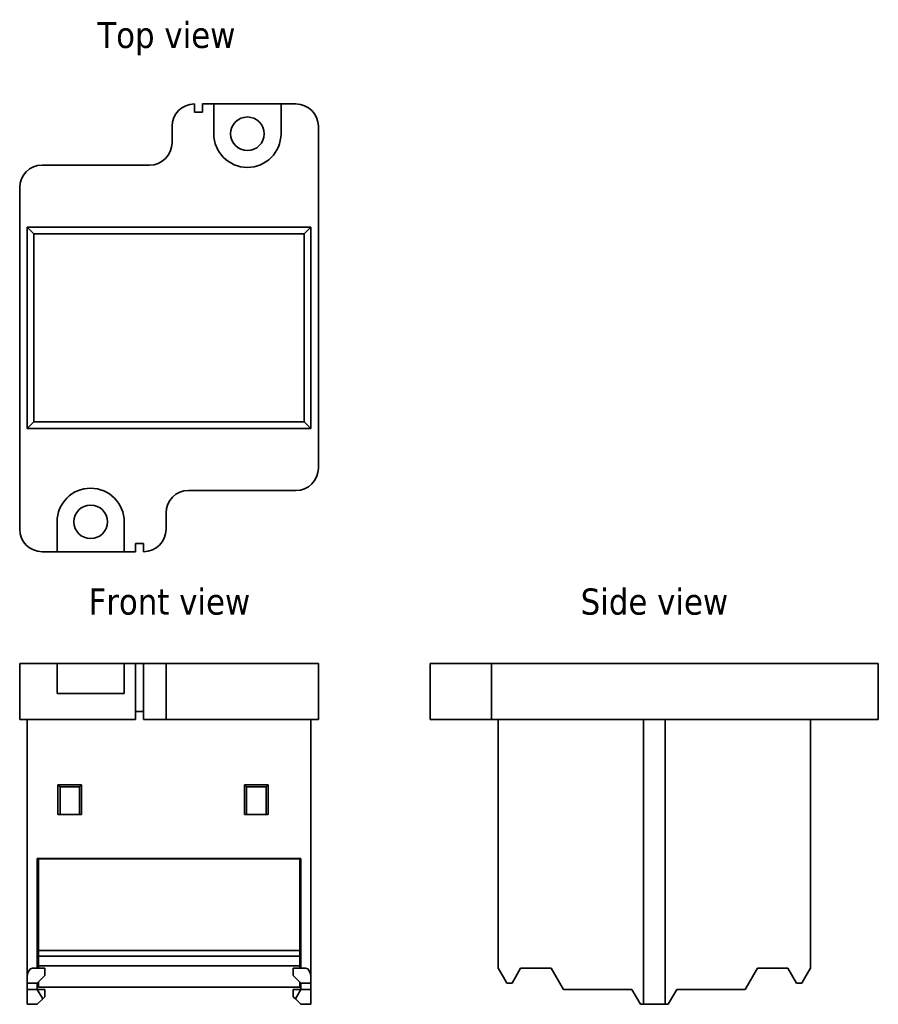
# Model space of a CAD drawing. Header units: millimetres. Extents: x 41 to 156, y 88 to 220.
import ezdxf

# ---------------------------------------------------------------- set-up
doc = ezdxf.new("R2010")
doc.units = ezdxf.units.MM
doc.layers.add('Symbol (ISO)', color=7, linetype='Continuous', lineweight=25)
doc.layers.add('Visible (ISO)', color=7, linetype='Continuous', lineweight=35)
doc.styles.add('Label Text (ISO)', font='TAHOMA.TTF')

msp = doc.modelspace()

# ---------------------------------------------------------------- linework, layer by layer
at = {"layer": 'Visible (ISO)'}
for p, q in [((64.71, 207.97), (64.71, 209.07)), ((65.81, 209.07), (65.81, 207.97)), ((65.81, 209.07), (67.31, 209.07)), ((67.31, 209.07), (76.31, 209.07)), ((67.31, 205.07), (67.31, 209.07)), ((76.31, 209.07), (78.31, 209.07)), ((76.31, 209.07), (76.31, 205.07)), ((65.81, 207.97), (64.71, 207.97)), ((61.71, 206.07), (61.71, 203.87)), ((81.31, 206.07), (81.31, 160.27)), ((58.71, 200.87), (44.31, 200.87)), ((41.31, 152.07), (41.31, 197.87)), ((42.31, 192.57), (43.22, 191.66)), ((42.31, 165.57), (42.31, 192.57)), ((42.31, 192.57), (80.31, 192.57)), ((43.22, 191.66), (43.22, 166.48)), ((79.4, 191.66), (43.22, 191.66)), ((80.31, 192.57), (79.4, 191.66)), ((79.4, 166.48), (79.4, 191.66)), ((80.31, 192.57), (80.31, 165.57)), ((42.31, 165.57), (43.22, 166.48)), ((43.22, 166.48), (79.4, 166.48)), ((80.31, 165.57), (79.4, 166.48)), ((80.31, 165.57), (42.31, 165.57)), ((63.91, 157.27), (78.31, 157.27)), ((46.31, 149.07), (46.31, 153.07)), ((55.31, 153.07), (55.31, 149.07)), ((60.91, 152.07), (60.91, 154.27)), ((56.81, 149.07), (56.81, 150.17)), ((56.81, 150.17), (57.91, 150.17)), ((57.91, 150.17), (57.91, 149.07)), ((46.31, 149.07), (44.31, 149.07)), ((55.31, 149.07), (46.31, 149.07)), ((56.81, 149.07), (55.31, 149.07)), ((41.31, 134.07), (44.31, 134.07)), ((41.31, 126.57), (41.31, 134.07)), ((46.31, 134.07), (44.31, 134.07)), ((46.31, 130.07), (46.31, 134.07)), ((46.31, 134.07), (55.31, 134.07)), ((56.81, 134.07), (55.31, 134.07)), ((55.31, 134.07), (55.31, 130.07)), ((56.81, 126.57), (56.81, 134.07)), ((56.81, 134.07), (57.91, 134.07)), ((57.91, 134.07), (57.91, 126.57)), ((57.91, 134.07), (60.91, 134.07)), ((63.91, 134.07), (60.91, 134.07)), ((60.91, 126.57), (60.91, 134.07)), ((63.91, 134.07), (78.31, 134.07)), ((78.31, 134.07), (81.31, 134.07)), ((81.31, 126.57), (81.31, 134.07)), ((96.31, 134.07), (96.31, 126.57)), ((96.31, 134.07), (99.31, 134.07)), ((99.31, 134.07), (101.51, 134.07)), ((104.51, 134.07), (101.51, 134.07)), ((104.51, 134.07), (107.51, 134.07)), ((104.51, 134.07), (104.51, 126.57)), ((153.31, 134.07), (107.51, 134.07)), ((153.31, 134.07), (156.31, 134.07)), ((156.31, 126.57), (156.31, 134.07)), ((55.31, 130.07), (46.31, 130.07)), ((57.91, 127.67), (56.81, 127.67)), ((44.31, 126.57), (41.31, 126.57)), ((42.31, 126.57), (42.31, 92.05)), ((44.31, 126.57), (56.81, 126.57)), ((60.91, 126.57), (57.91, 126.57)), ((60.91, 126.57), (63.91, 126.57)), ((78.31, 126.57), (63.91, 126.57)), ((81.31, 126.57), (78.31, 126.57)), ((80.31, 92.05), (80.31, 126.57)), ((99.31, 126.57), (96.31, 126.57)), ((101.51, 126.57), (99.31, 126.57)), ((101.51, 126.57), (104.51, 126.57)), ((107.51, 126.57), (104.51, 126.57)), ((105.41, 126.57), (105.41, 93.27)), ((107.51, 126.57), (153.31, 126.57)), ((124.85, 88.42), (124.85, 126.57)), ((127.77, 126.57), (127.77, 88.42)), ((147.21, 93.27), (147.21, 126.57)), ((156.31, 126.57), (153.31, 126.57)), ((46.44, 117.84), (49.58, 117.84)), ((46.71, 117.57), (46.44, 117.84)), ((46.44, 113.87), (46.44, 117.84)), ((46.71, 117.57), (49.32, 117.57)), ((46.71, 113.87), (46.71, 117.57)), ((49.32, 117.57), (49.58, 117.84)), ((49.32, 117.57), (49.32, 113.87)), ((49.58, 117.84), (49.58, 113.87)), ((71.44, 117.84), (74.58, 117.84)), ((71.71, 117.57), (71.44, 117.84)), ((71.44, 113.87), (71.44, 117.84)), ((71.71, 117.57), (74.32, 117.57)), ((71.71, 113.87), (71.71, 117.57)), ((74.32, 117.57), (74.58, 117.84)), ((74.32, 117.57), (74.32, 113.87)), ((74.58, 117.84), (74.58, 113.87)), ((49.58, 113.87), (46.44, 113.87)), ((74.58, 113.87), (71.44, 113.87)), ((43.66, 107.97), (43.66, 93.27)), ((43.66, 107.97), (78.96, 107.97)), ((43.81, 107.97), (43.81, 107.93)), ((43.81, 107.93), (78.81, 107.93)), ((43.81, 107.93), (43.81, 95.62)), ((78.81, 107.93), (78.81, 107.97)), ((78.81, 95.62), (78.81, 107.93)), ((78.96, 107.97), (78.96, 93.27)), ((43.81, 95.62), (43.81, 94.87)), ((43.81, 95.62), (78.81, 95.62)), ((78.81, 94.87), (78.81, 95.62)), ((43.81, 94.87), (43.81, 93.57)), ((43.81, 94.87), (78.81, 94.87)), ((78.81, 93.57), (78.81, 94.87)), ((43.01, 93.27), (43.66, 93.27)), ((44.66, 93.27), (43.66, 93.27)), ((43.81, 93.57), (43.81, 93.27)), ((43.81, 93.57), (78.81, 93.57)), ((44.66, 93.27), (44.66, 92.27)), ((77.96, 92.27), (77.96, 93.27)), ((78.96, 93.27), (77.96, 93.27)), ((78.81, 93.27), (78.81, 93.57)), ((78.96, 93.27), (79.61, 93.27)), ((106.11, 92.05), (105.41, 93.27)), ((107.26, 91.27), (108.41, 93.27)), ((108.41, 93.27), (112.51, 93.27)), ((112.51, 93.27), (114.16, 90.42)), ((138.47, 90.42), (140.11, 93.27)), ((140.11, 93.27), (144.21, 93.27)), ((144.21, 93.27), (145.37, 91.27)), ((147.21, 93.27), (146.51, 92.05)), ((42.31, 91.27), (42.31, 92.05)), ((42.31, 90.42), (42.31, 91.27)), ((43.66, 91.27), (42.31, 91.27)), ((43.66, 91.27), (44.66, 92.27)), ((43.66, 91.27), (43.66, 90.42)), ((43.81, 90.72), (43.81, 91.42)), ((77.96, 92.27), (78.96, 91.27)), ((78.81, 91.42), (78.81, 90.72)), ((78.96, 90.42), (78.96, 91.27)), ((80.31, 91.27), (78.96, 91.27)), ((80.31, 92.05), (80.31, 91.27)), ((80.31, 91.27), (80.31, 90.42)), ((106.11, 92.05), (106.57, 91.27)), ((106.57, 91.27), (107.26, 91.27)), ((145.37, 91.27), (146.06, 91.27)), ((146.06, 91.27), (146.51, 92.05)), ((42.31, 88.42), (42.31, 90.42)), ((43.66, 90.42), (42.31, 90.42)), ((44.66, 90.42), (43.66, 90.42)), ((43.66, 90.42), (44.39, 89.15)), ((78.81, 90.72), (43.81, 90.72)), ((44.66, 90.42), (44.66, 89.42)), ((77.96, 90.42), (77.96, 89.42)), ((78.96, 90.42), (77.96, 90.42)), ((78.23, 89.15), (78.96, 90.42)), ((80.31, 90.42), (78.96, 90.42)), ((80.31, 90.42), (80.31, 88.42)), ((114.16, 90.42), (123.31, 90.42)), ((123.31, 90.42), (124.47, 88.42)), ((128.16, 88.42), (129.31, 90.42)), ((129.31, 90.42), (138.47, 90.42)), ((43.66, 88.42), (42.31, 88.42)), ((43.66, 88.42), (44.39, 89.15)), ((44.39, 89.15), (44.66, 89.42)), ((77.96, 89.42), (78.23, 89.15)), ((78.23, 89.15), (78.96, 88.42)), ((80.31, 88.42), (78.96, 88.42)), ((124.47, 88.42), (124.85, 88.42)), ((127.77, 88.42), (124.85, 88.42)), ((127.77, 88.42), (128.16, 88.42))]:
    msp.add_line(p, q, dxfattribs=at)
for centre in [(71.81, 205.07), (50.81, 153.07)]:
    msp.add_circle(centre, 2.25, dxfattribs=at)
for centre, radius, start, end in [((64.71, 206.07), 3, 90, 180), ((78.31, 206.07), 3, 0, 90), ((71.81, 205.07), 4.5, 180, 0), ((58.71, 203.87), 3, 270, 0), ((44.31, 197.87), 3, 90, 180), ((78.31, 160.27), 3, 270, 0), ((50.81, 153.07), 4.5, 0, 180), ((63.91, 154.27), 3, 90, 180), ((44.31, 152.07), 3, 180, 270), ((57.91, 152.07), 3, 270, 0)]:
    msp.add_arc(centre, radius, start, end, dxfattribs=at)
for centre, start_param, end_param in [((43.01, 92.05), 0, 1.570796), ((79.61, 92.05), 4.712389, 6.283185)]:
    msp.add_ellipse(centre, major_axis=(0, 1.21), ratio=0.57735, start_param=start_param, end_param=end_param, dxfattribs=at)

# ---------------------------------------------------------------- texts
at = {"layer": 'Symbol (ISO)', "char_height": 3.5, "attachment_point": 7, "style": 'Label Text (ISO)'}
for s, insert in [('Top view', (51.71, 215.57)), ('Front view', (50.53, 140.57)), ('Side view', (116.45, 140.57))]:
    msp.add_mtext(s, dxfattribs=dict(at, insert=insert))

doc.saveas('drawing.dxf')
